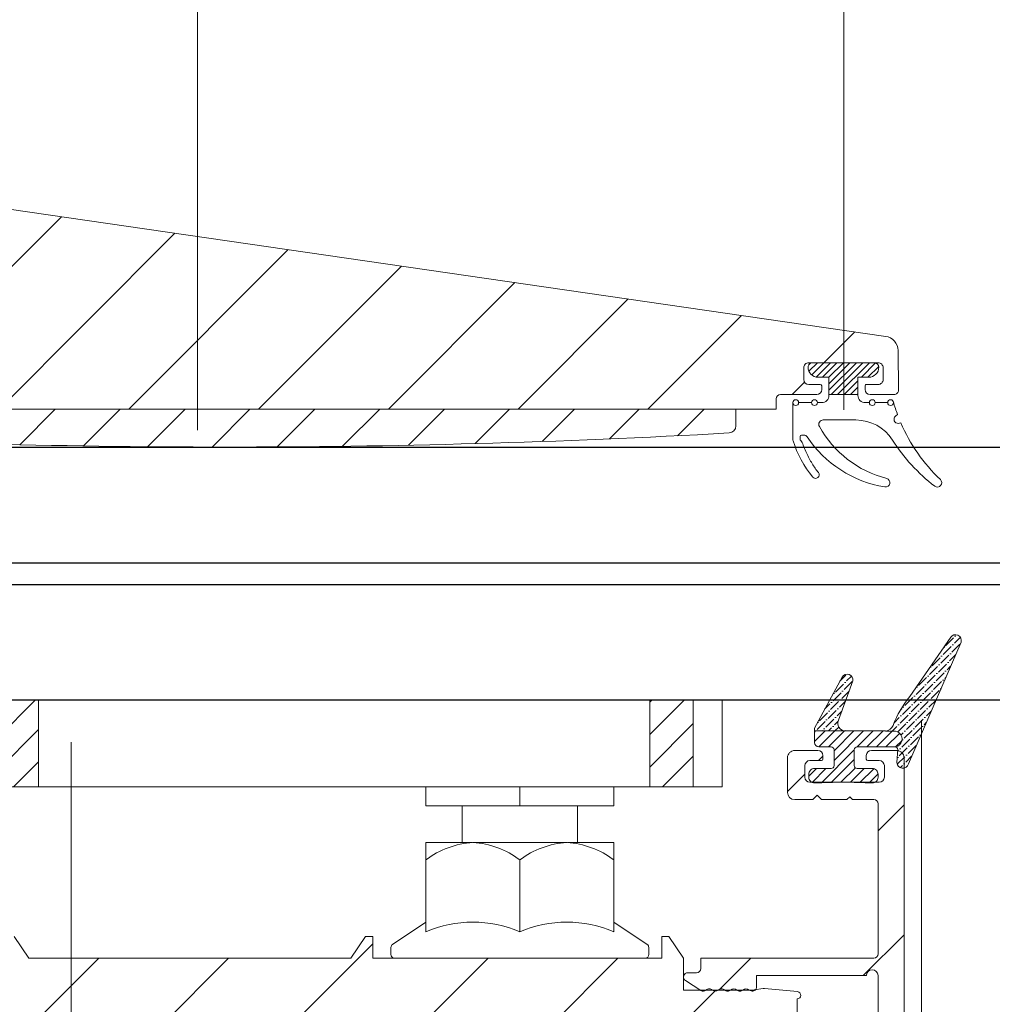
# Model space of a CAD drawing. Header units: millimetres. Extents: x 475 to 4940, y -52 to 2368.
# Tile 5 of 16: x 653 to 721, y 117 to 185. Entities that reach past the tile are written whole.
import ezdxf

# ---------------------------------------------------------------- set-up
doc = ezdxf.new("R2010")
doc.units = ezdxf.units.MM
doc.layers.get('0').update_dxf_attribs({"lineweight": 13})
for name, color, linetype, lineweight in [('CARTER LED', 8, 'Continuous', 13), ('DADO FLANGIATO M8', 3, 'Continuous', 9), ('GUARNIZIONI', 7, 'Continuous', 9), ('PENSILINA MINI', 8, 'Continuous', 9), ('PLASTICA REGISTRO TRIANGOLARE MEDIA 75.3', 6, 'Continuous', 9), ('Quote', 5, 'Continuous', 9), ('VITE M8X8', 117, 'Continuous', 9)]:
    doc.layers.add(name, color=color, linetype=linetype, lineweight=lineweight)
doc.layers.add('DEFAULT', color=7, linetype='Continuous')
doc.layers.add('VETRO', color=140, linetype='Continuous')
doc.layers.add('PLASTICA L PICCOLA', color=1, linetype='Continuous', lineweight=9, true_color=0xff0000)
doc.styles.get("Standard").update_dxf_attribs({"font": 'TAHOMA.TTF'})
doc.dimstyles.new('Annotativa millimetri', dxfattribs={"dimscale": 0, "dimtxt": 5, "dimasz": 2.5, "dimexe": 1.25, "dimexo": 0.625, "dimtad": 1, "dimtoh": 1, "dimdec": 1, "dimtxsty": 'Standard', "dimcen": 2.5, "dimclrd": 256, "dimclre": 256, "dimclrt": 7, "dimadec": 0, "dimazin": 0, "dimtfac": 1, "dimtdec": 1, "dimtmove": 0, "dimatfit": 3, "dimfxl": 1, "dimarcsym": 0})

# ---------------------------------------------------------------- blocks, each defined once
blk = doc.blocks.new('*D13')
at = {"layer": 'Defpoints', "color": 0}
for p in [(630.766, 122.779), (714.649, 110.047), (630.766, 66.305)]:
    blk.add_point(p, dxfattribs=at)
at = {"layer": 'Quote', "lineweight": -2}
for p, q in [((630.766, 122.154), (630.766, 65.055)), ((714.649, 109.422), (714.649, 65.055)), ((633.266, 66.305), (661.837, 66.305)), ((712.149, 66.305), (675.897, 66.305))]:
    blk.add_line(p, q, dxfattribs=at)
at = {"layer": 'Quote'}
for points in [[(633.266, 66.722), (633.266, 65.888), (630.766, 66.305)], [(712.149, 65.888), (712.149, 66.722), (714.649, 66.305)]]:
    blk.add_solid(points, dxfattribs=at)
at = {"layer": 'Quote', "color": 7, "insert": (668.867, 66.305), "char_height": 5, "attachment_point": 5}
blk.add_mtext('83,9', dxfattribs=at)

msp = doc.modelspace()

# ---------------------------------------------------------------- hatches: boundary and pattern name
h = msp.add_hatch()
h.set_pattern_fill('ANSI31', color=256, scale=2, style=0)
h.set_pattern_definition([(45, (347.967, -11.034), (-4.49013, 4.49013), [])])
edge = h.paths.add_edge_path()
edge.add_line((606.266, 145.824), (606.266, 148.324))
edge.add_line((606.266, 148.324), (604.266, 150.324))
edge.add_line((604.266, 150.324), (604.266, 172.893))
edge.add_arc((604.616, 172.893), 0.35, 90.00004, 179.99996, ccw=False)
edge.add_line((604.616, 173.243), (604.866, 173.243))
edge.add_arc((604.866, 173.143), 0.1, 0.00008, 89.99992, ccw=False)
edge.add_line((604.966, 173.143), (604.966, 172.343))
edge.add_arc((605.316, 172.343), 0.35, 180.00005, 269.99995)
edge.add_line((605.316, 171.993), (606.116, 171.993))
edge.add_arc((606.116, 172.343), 0.35, 270.00004, 359.99996)
edge.add_line((606.466, 172.343), (606.466, 177.143))
edge.add_arc((606.116, 177.143), 0.35, 0.00002, 89.99998)
edge.add_line((606.116, 177.493), (605.316, 177.493))
edge.add_arc((605.316, 177.143), 0.35, 90.00001, 179.99999)
edge.add_line((604.966, 177.143), (604.966, 176.344))
edge.add_arc((604.866, 176.344), 0.1, 270.00003, 359.99997, ccw=False)
edge.add_line((604.866, 176.244), (604.616, 176.244))
edge.add_arc((604.616, 176.594), 0.35, 180.00007, 269.99993, ccw=False)
edge.add_line((604.266, 176.594), (604.266, 179.194))
edge.add_line((604.266, 179.194), (713.381, 163.355))
edge.add_arc((713.237, 162.365), 1, 0.50002, 81.74042, ccw=False)
edge.add_line((714.237, 162.374), (714.261, 159.627))
edge.add_arc((713.961, 159.624), 0.3, -90.00001, 0.50002, ccw=False)
edge.add_line((713.961, 159.324), (712.306, 159.324))
edge.add_arc((712.306, 159.674), 0.35, 180.00003, 270.00001, ccw=False)
edge.add_line((711.956, 159.674), (711.956, 159.924))
edge.add_arc((712.056, 159.924), 0.1, 90.00002, 180.00002, ccw=False)
edge.add_line((712.056, 160.024), (712.856, 160.024))
edge.add_arc((712.856, 160.374), 0.35, 270.00002, 360.00002)
edge.add_line((713.206, 160.374), (713.206, 161.174))
edge.add_arc((712.856, 161.174), 0.35, 0.00002, 90.00002)
edge.add_line((712.856, 161.524), (708.056, 161.524))
edge.add_arc((708.056, 161.174), 0.35, 90.00002, 180.00002)
edge.add_line((707.706, 161.174), (707.706, 160.374))
edge.add_arc((708.056, 160.374), 0.35, 180.00003, 270.00001)
edge.add_line((708.056, 160.024), (708.855, 160.024))
edge.add_arc((708.855, 159.924), 0.1, 0.00003, 90.00001, ccw=False)
edge.add_line((708.955, 159.924), (708.955, 159.674))
edge.add_arc((708.605, 159.674), 0.35, -89.99997, 0.00001, ccw=False)
edge.add_line((708.605, 159.324), (706.105, 159.322))
edge.add_arc((706.105, 159.022), 0.3, 90.00005, 180.00002)
edge.add_line((705.805, 159.022), (705.805, 158.324))
edge.add_line((705.805, 158.324), (627.766, 158.324))
edge.add_line((627.766, 158.324), (627.766, 153.324))
edge.add_line((627.766, 153.324), (625.766, 153.324))
edge.add_line((625.766, 153.324), (625.766, 157.912))
edge.add_arc((625.266, 157.912), 0.5, 360, 476.54593)
edge.add_line((625.043, 158.359), (613.872, 152.778))
edge.add_arc((614.766, 150.989), 2, 116.54593, 180)
edge.add_line((612.766, 150.989), (612.766, 145.824))
edge.add_line((612.766, 132.824), (612.766, 127.694))
edge.add_arc((614.766, 127.694), 2, 180, 244.86576)
edge.add_line((613.917, 125.883), (625.054, 120.658))
edge.add_arc((625.267, 121.111), 0.5, 244.86576, 360.00634)
edge.add_line((625.767, 121.111), (625.766, 125.324))
edge.add_line((625.766, 125.324), (627.766, 125.324))
edge.add_line((627.766, 125.324), (627.766, 120.324))
edge.add_line((627.766, 120.324), (652.584, 120.324))
edge.add_line((652.584, 120.324), (652.584, 121.824))
edge.add_line((652.584, 121.824), (653.084, 121.824))
edge.add_line((653.084, 121.824), (654.094, 120.324))
edge.add_line((654.094, 120.324), (676.375, 120.324))
edge.add_line((676.375, 120.324), (677.384, 121.824))
edge.add_line((677.384, 121.824), (677.884, 121.824))
edge.add_line((677.884, 121.824), (677.884, 120.324))
edge.add_line((677.884, 120.324), (697.884, 120.324))
edge.add_line((697.884, 120.324), (697.884, 121.824))
edge.add_line((697.884, 121.824), (698.384, 121.824))
edge.add_line((698.384, 121.824), (699.394, 120.324))
edge.add_line((699.394, 120.324), (699.394, 118.122))
edge.add_line((699.394, 118.122), (704.235, 118.122))
edge.add_line((704.235, 118.122), (704.287, 118.127))
edge.add_line((704.287, 118.127), (704.903, 118.235))
edge.add_line((704.903, 118.235), (704.985, 118.239))
edge.add_line((704.985, 118.239), (707.286, 118.009))
edge.add_arc((707.261, 117.76), 0.25, -90, 84.29294, ccw=False)
edge.add_line((707.261, 117.51), (707.261, 109.91))
edge.add_arc((707.261, 109.66), 0.25, -84.29294, 90, ccw=False)
edge.add_line((707.286, 109.411), (704.985, 109.181))
edge.add_line((704.985, 109.181), (704.903, 109.184))
edge.add_line((704.903, 109.184), (704.287, 109.293))
edge.add_line((704.287, 109.293), (704.235, 109.297))
edge.add_line((704.235, 109.297), (699.394, 109.297))
edge.add_line((699.394, 109.297), (699.399, 107.095))
edge.add_line((699.399, 107.095), (604.251, 84.324))
edge.add_line((604.251, 84.324), (604.262, 128.325))
edge.add_line((604.262, 128.325), (606.266, 130.324))
edge.add_line((606.266, 130.324), (606.266, 132.824))
edge.add_line((612.766, 132.824), (606.266, 132.824))
edge.add_line((612.766, 145.824), (606.266, 145.824))
h = msp.add_hatch()
h.set_pattern_fill('ANSI36', color=256, scale=2.5, angle=90)
h.set_pattern_definition([(45, (804.80954, 119.62887), (0.6076699, 0.1657282), [0.78125, -0.15625, 0, -0.15625])])
h.paths.add_polyline_path([(717.889, 142.545, -0.845098), (718.596, 142.195), (714.952, 133.774, -0.879618), (714.163, 133.858), (714.22, 134.778, 0.361136), (714.028, 134.946), (714.022, 134.946, 1.000621), (713.913, 136.046), (713.365, 136.046, 0.289354), (713.887, 136.438, -0.074437), (715.051, 138.437)])
h.paths.add_polyline_path([(710.361, 139.777, -0.85773), (711.105, 139.508), (710.119, 136.806, 0.544748), (710.579, 136.047), (708.46, 136.048), (708.46, 136.248)])
h = msp.add_hatch()
h.set_pattern_fill('ANSI31', color=256, scale=3.75, angle=90)
h.set_pattern_definition([(45, (804.80954, 119.62887), (0.3314563, -0.3314563), [])])
h.paths.add_polyline_path([(710.579, 136.047), (713.365, 136.046), (713.913, 136.046, -1.000621), (714.022, 134.946), (711.413, 134.948, 0.422161), (711.207, 134.748), (711.207, 133.648, 0.414214), (711.407, 133.448), (712.455, 133.448, -0.414214), (712.855, 133.048), (712.855, 132.848, -0.414214), (712.455, 132.448, 0.025002), (708.456, 132.448, -0.414214), (708.056, 132.848), (708.056, 133.048, -0.414214), (708.456, 133.448), (709.604, 133.448, 0.414214), (709.804, 133.648), (709.804, 134.748, 0.413582), (709.604, 134.948), (708.76, 134.948, -0.414213), (708.46, 135.248), (708.46, 136.048)])
h = msp.add_hatch()
h.set_pattern_fill('ANSI31', color=256, scale=2, style=0)
edge = h.paths.add_edge_path()
edge.add_line((706.588, 131.798), (706.588, 134.198))
edge.add_arc((707.088, 134.198), 0.5, 90, 180.00001, ccw=False)
edge.add_line((707.088, 134.698), (708.688, 134.698))
edge.add_arc((708.688, 134.348), 0.35, 0.00008, 89.9999, ccw=False)
edge.add_line((709.038, 134.348), (709.038, 134.098))
edge.add_arc((708.938, 134.098), 0.1, 270.00018, 359.99993, ccw=False)
edge.add_line((708.938, 133.998), (708.138, 133.998))
edge.add_arc((708.138, 133.648), 0.35, 90.00008, 179.99996)
edge.add_line((707.788, 133.648), (707.788, 132.848))
edge.add_arc((708.138, 132.848), 0.35, 180.00006, 269.99992)
edge.add_line((708.138, 132.498), (712.938, 132.498))
edge.add_arc((712.938, 132.848), 0.35, 270.00008, 359.99997)
edge.add_line((713.288, 132.848), (713.288, 133.648))
edge.add_arc((712.938, 133.648), 0.35, 0.00006, 89.99994)
edge.add_line((712.938, 133.998), (712.139, 133.998))
edge.add_arc((712.139, 134.098), 0.1, 180.00005, 269.99986, ccw=False)
edge.add_line((712.039, 134.098), (712.039, 134.348))
edge.add_arc((712.389, 134.348), 0.35, 90.00005, 179.99996, ccw=False)
edge.add_line((712.389, 134.698), (714.149, 134.698))
edge.add_arc((714.149, 134.198), 0.5, -0.00005, 90.00008, ccw=False)
edge.add_line((714.649, 134.198), (714.649, 109.089))
edge.add_arc((711.649, 109.089), 3, -65.81508, 0, ccw=False)
edge.add_line((712.879, 106.352), (685.638, 94.118))
edge.add_arc((685.433, 94.574), 0.5, 204.18487, 294.18488, ccw=False)
edge.add_line((684.977, 94.369), (684.69, 95.008))
edge.add_arc((684.416, 94.885), 0.3, 24.18495, 114.18498)
edge.add_line((684.293, 95.159), (683.016, 94.585))
edge.add_arc((682.893, 94.859), 0.3, 204.1849, 294.18486, ccw=False)
edge.add_line((682.62, 94.736), (681.718, 96.743))
edge.add_line((681.718, 96.743), (680.312, 97.818))
edge.add_arc((680.494, 98.056), 0.3, 114.18499, 232.59837, ccw=False)
edge.add_line((680.371, 98.33), (680.899, 98.567))
edge.add_line((680.899, 98.567), (680.197, 100.129))
edge.add_arc((679.741, 99.924), 0.5, 24.18488, 103.45911)
edge.add_line((679.625, 100.41), (668.314, 97.703))
edge.add_line((668.314, 97.703), (667.711, 98.073))
edge.add_line((667.711, 98.073), (667.342, 97.471))
edge.add_line((667.342, 97.471), (661.808, 96.146))
edge.add_arc((661.924, 95.66), 0.5, 103.45909, 204.1849)
edge.add_line((661.468, 95.455), (663.567, 90.783))
edge.add_line((663.567, 90.783), (664.094, 91.02))
edge.add_arc((664.217, 90.746), 0.3, -4.22849, 114.18485, ccw=False)
edge.add_line((664.517, 90.724), (664.386, 88.959))
edge.add_line((664.386, 88.959), (665.287, 86.952))
edge.add_arc((665.014, 86.829), 0.3, -65.81501, 24.18484, ccw=False)
edge.add_line((665.137, 86.555), (663.859, 85.982))
edge.add_arc((663.982, 85.708), 0.3, 114.18494, 204.18485)
edge.add_line((663.709, 85.585), (663.995, 84.946))
edge.add_arc((663.539, 84.742), 0.5, -65.81497, 24.1849, ccw=False)
edge.add_line((663.744, 84.286), (606.841, 58.73))
edge.add_line((606.841, 58.73), (606.227, 60.099))
edge.add_arc((606.5, 60.222), 0.3, 114.18494, 204.18491, ccw=False)
edge.add_line((606.377, 60.495), (661.821, 85.395))
edge.add_arc((661.698, 85.669), 0.3, 294.18505, 384.18487)
edge.add_line((661.972, 85.792), (661.603, 86.613))
edge.add_arc((661.877, 86.735), 0.3, 114.18494, 204.18495, ccw=False)
edge.add_line((661.754, 87.009), (662.757, 87.46))
edge.add_arc((662.634, 87.733), 0.3, 294.1849, 384.18485)
edge.add_line((662.908, 87.856), (659.183, 96.149))
edge.add_arc((660.096, 96.559), 1, 103.45904, 204.1849, ccw=False)
edge.add_line((659.863, 97.532), (680.817, 102.547))
edge.add_arc((680.887, 102.255), 0.3, 24.18493, 103.45916, ccw=False)
edge.add_line((681.161, 102.378), (683.524, 97.115))
edge.add_arc((683.798, 97.238), 0.3, 204.18497, 294.18495)
edge.add_line((683.921, 96.964), (684.924, 97.415))
edge.add_arc((685.047, 97.141), 0.3, 24.18485, 114.18486, ccw=False)
edge.add_line((685.321, 97.264), (685.689, 96.443))
edge.add_arc((685.963, 96.566), 0.3, 204.18493, 294.18496)
edge.add_line((686.086, 96.293), (708.867, 106.524))
edge.add_arc((708.744, 106.797), 0.3, 294.18483, 450.00004)
edge.add_line((708.744, 107.097), (700.595, 107.097))
edge.add_line((700.595, 107.097), (700.595, 107.997))
edge.add_arc((700.295, 107.997), 0.3, 360, 450.00004)
edge.add_line((700.295, 108.297), (699.595, 108.297))
edge.add_line((699.595, 108.297), (699.595, 108.691))
edge.add_line((699.595, 108.691), (700.579, 109.336))
edge.add_arc((700.744, 109.085), 0.3, 44.99997, 123.23599, ccw=False)
edge.add_arc((701.168, 109.509), 0.3, 225.00003, 315.00006)
edge.add_arc((701.592, 109.085), 0.3, 44.99997, 134.99994, ccw=False)
edge.add_arc((702.017, 109.509), 0.3, 225.00003, 315.00004)
edge.add_arc((702.441, 109.085), 0.3, 45, 134.99996, ccw=False)
edge.add_arc((702.865, 109.509), 0.3, 225, 315.00005)
edge.add_arc((703.289, 109.085), 0.3, 45.00003, 134.99994, ccw=False)
edge.add_arc((703.714, 109.509), 0.3, 224.99999, 314.99999)
edge.add_line((703.926, 109.297), (704.138, 109.385))
edge.add_arc((704.138, 109.085), 0.3, 0.00004, 90, ccw=False)
edge.add_line((704.438, 109.085), (704.438, 108.297))
edge.add_line((704.438, 108.297), (712.349, 108.297))
edge.add_arc((712.349, 108.797), 0.5, 270.00003, 359.99997)
edge.add_line((712.849, 108.797), (712.849, 119.122))
edge.add_arc((712.449, 119.122), 0.4, 0.00003, 180)
edge.add_line((712.049, 119.122), (704.438, 119.122))
edge.add_line((704.438, 119.122), (704.438, 118.334))
edge.add_arc((704.138, 118.334), 0.3, -90, 0.00002, ccw=False)
edge.add_line((704.138, 118.034), (703.926, 118.122))
edge.add_arc((703.714, 117.91), 0.3, 45, 134.99997)
edge.add_arc((703.289, 118.334), 0.3, 224.99997, 315.00003, ccw=False)
edge.add_arc((702.865, 117.91), 0.3, 45.00003, 135)
edge.add_arc((702.441, 118.334), 0.3, 225, 315, ccw=False)
edge.add_arc((702.017, 117.91), 0.3, 45, 135.00004)
edge.add_arc((701.592, 118.334), 0.3, 225.00004, 314.99995, ccw=False)
edge.add_arc((701.168, 117.91), 0.3, 44.99997, 135.00002)
edge.add_arc((700.744, 118.334), 0.3, 236.7641, 314.99997, ccw=False)
edge.add_line((700.579, 118.084), (699.53, 118.771))
edge.add_arc((699.694, 119.022), 0.3, 89.99988, 236.76402, ccw=False)
edge.add_line((699.694, 119.322), (700.295, 119.322))
edge.add_arc((700.295, 119.622), 0.3, 270.00004, 359.99631)
edge.add_line((700.595, 119.622), (700.595, 120.322))
edge.add_line((700.595, 120.322), (712.549, 120.322))
edge.add_arc((712.549, 120.622), 0.3, 270.00007, 360.00002)
edge.add_line((712.849, 120.622), (712.849, 130.998))
edge.add_arc((712.549, 130.998), 0.3, 0.00004, 90)
edge.add_line((712.549, 131.298), (711.094, 131.298))
edge.add_line((711.094, 131.298), (710.894, 131.498))
edge.add_line((710.894, 131.498), (710.694, 131.298))
edge.add_line((710.694, 131.298), (708.944, 131.298))
edge.add_line((708.944, 131.298), (708.644, 131.598))
edge.add_line((708.644, 131.598), (708.344, 131.298))
edge.add_line((708.344, 131.298), (707.088, 131.298))
edge.add_arc((707.088, 131.798), 0.5, 180.00004, 269.99997, ccw=False)
at = {"layer": 'GUARNIZIONI'}
h = msp.add_hatch(dxfattribs=at)
h.set_pattern_fill('ANSI31', color=256, scale=0.1, angle=270, style=0, pattern_type=2)
h.set_pattern_definition([(225, (830.3206, 206.85566), (0.2245064, -0.2245064), [])])
h.paths.add_polyline_path([(709.456, 159.324), (711.456, 159.324), (711.456, 160.524), (712.206, 160.524), (712.221, 160.524), (712.237, 160.525), (712.253, 160.526), (712.269, 160.527), (712.285, 160.528), (712.301, 160.531), (712.317, 160.533), (712.333, 160.536), (712.349, 160.539), (712.366, 160.543), (712.382, 160.547), (712.398, 160.551), (712.415, 160.556), (712.431, 160.561), (712.447, 160.567), (712.463, 160.573), (712.479, 160.58), (712.495, 160.587), (712.511, 160.594), (712.527, 160.602), (712.543, 160.611), (712.558, 160.619), (712.574, 160.629), (712.589, 160.638), (712.604, 160.648), (712.618, 160.659), (712.633, 160.669), (712.647, 160.681), (712.661, 160.692), (712.674, 160.704), (712.688, 160.716), (712.701, 160.729), (712.713, 160.742), (712.726, 160.755), (712.738, 160.769), (712.749, 160.783), (712.76, 160.797), (712.771, 160.811), (712.782, 160.826), (712.792, 160.841), (712.801, 160.856), (712.81, 160.871), (712.819, 160.887), (712.827, 160.903), (712.835, 160.918), (712.843, 160.934), (712.85, 160.95), (712.857, 160.966), (712.863, 160.983), (712.868, 160.999), (712.874, 161.015), (712.879, 161.031), (712.883, 161.048), (712.887, 161.064), (712.891, 161.08), (712.894, 161.097), (712.897, 161.113), (712.899, 161.129), (712.901, 161.145), (712.903, 161.161), (712.904, 161.177), (712.905, 161.193), (712.905, 161.209), (712.906, 161.224), (712.906, 161.231), (712.905, 161.237), (712.905, 161.244), (712.904, 161.251), (712.904, 161.258), (712.903, 161.265), (712.902, 161.272), (712.901, 161.279), (712.899, 161.286), (712.898, 161.293), (712.896, 161.3), (712.894, 161.307), (712.892, 161.314), (712.89, 161.321), (712.887, 161.328), (712.885, 161.334), (712.882, 161.341), (712.879, 161.348), (712.876, 161.355), (712.872, 161.362), (712.869, 161.369), (712.865, 161.375), (712.861, 161.382), (712.857, 161.388), (712.852, 161.395), (712.848, 161.401), (712.843, 161.407), (712.839, 161.413), (712.834, 161.419), (712.828, 161.425), (712.823, 161.431), (712.818, 161.436), (712.812, 161.442), (712.807, 161.447), (712.801, 161.452), (712.795, 161.457), (712.789, 161.462), (712.782, 161.466), (712.776, 161.471), (712.77, 161.475), (712.763, 161.479), (712.757, 161.483), (712.75, 161.487), (712.743, 161.491), (712.737, 161.494), (712.73, 161.497), (712.723, 161.5), (712.716, 161.503), (712.709, 161.506), (712.702, 161.508), (712.695, 161.51), (712.688, 161.512), (712.681, 161.514), (712.674, 161.516), (712.667, 161.518), (712.66, 161.519), (712.653, 161.52), (712.646, 161.521), (712.639, 161.522), (712.633, 161.523), (712.626, 161.523), (712.619, 161.524), (712.612, 161.524), (712.606, 161.524), (708.306, 161.524), (708.299, 161.524), (708.292, 161.524), (708.286, 161.523), (708.279, 161.523), (708.272, 161.522), (708.265, 161.521), (708.258, 161.52), (708.251, 161.519), (708.244, 161.518), (708.237, 161.516), (708.23, 161.514), (708.223, 161.512), (708.216, 161.51), (708.209, 161.508), (708.202, 161.506), (708.195, 161.503), (708.188, 161.5), (708.181, 161.497), (708.175, 161.494), (708.168, 161.491), (708.161, 161.487), (708.155, 161.483), (708.148, 161.479), (708.141, 161.475), (708.135, 161.471), (708.129, 161.466), (708.123, 161.462), (708.117, 161.457), (708.111, 161.452), (708.105, 161.447), (708.099, 161.442), (708.094, 161.436), (708.088, 161.431), (708.083, 161.425), (708.078, 161.419), (708.073, 161.413), (708.068, 161.407), (708.063, 161.401), (708.059, 161.395), (708.055, 161.388), (708.05, 161.382), (708.047, 161.375), (708.043, 161.369), (708.039, 161.362), (708.036, 161.355), (708.033, 161.348), (708.03, 161.341), (708.027, 161.334), (708.024, 161.328), (708.022, 161.321), (708.019, 161.314), (708.017, 161.307), (708.015, 161.3), (708.014, 161.293), (708.012, 161.286), (708.011, 161.279), (708.009, 161.272), (708.008, 161.265), (708.008, 161.258), (708.007, 161.251), (708.006, 161.244), (708.006, 161.237), (708.006, 161.231), (708.006, 161.224), (708.006, 161.209), (708.006, 161.193), (708.007, 161.177), (708.008, 161.161), (708.01, 161.145), (708.012, 161.129), (708.015, 161.113), (708.017, 161.097), (708.021, 161.08), (708.024, 161.064), (708.028, 161.048), (708.033, 161.031), (708.038, 161.015), (708.043, 160.999), (708.049, 160.983), (708.055, 160.966), (708.061, 160.95), (708.068, 160.934), (708.076, 160.918), (708.084, 160.903), (708.092, 160.887), (708.101, 160.871), (708.11, 160.856), (708.12, 160.841), (708.13, 160.826), (708.14, 160.811), (708.151, 160.797), (708.162, 160.783), (708.174, 160.769), (708.186, 160.755), (708.198, 160.742), (708.211, 160.729), (708.224, 160.716), (708.237, 160.704), (708.251, 160.692), (708.264, 160.681), (708.279, 160.669), (708.293, 160.659), (708.308, 160.648), (708.323, 160.638), (708.338, 160.629), (708.353, 160.619), (708.369, 160.611), (708.384, 160.602), (708.4, 160.594), (708.416, 160.587), (708.432, 160.58), (708.448, 160.573), (708.464, 160.567), (708.48, 160.561), (708.497, 160.556), (708.513, 160.551), (708.529, 160.547), (708.546, 160.543), (708.562, 160.539), (708.578, 160.536), (708.595, 160.533), (708.611, 160.531), (708.627, 160.528), (708.643, 160.527), (708.659, 160.526), (708.674, 160.525), (708.69, 160.524), (708.706, 160.524), (709.456, 160.524)], flags=0)
at = {"layer": 'PLASTICA L PICCOLA'}
h = msp.add_hatch(dxfattribs=at)
h.set_pattern_fill('ANSI31', color=256, style=0)
h.set_pattern_definition([(45, (356.3467, 24.882), (-2.245064, 2.245064), [])])
edge = h.paths.add_edge_path()
edge.add_line((630.766, 156.675), (632.763, 156.675))
edge.add_arc((667.727, 780.113), 624.417, 266.790011, 273.196376)
edge.add_arc((702.516, 157.166), 0.5, 273.19739, 359.99999)
edge.add_line((703.016, 157.166), (703.016, 158.319))
edge.add_line((703.016, 158.319), (628.767, 158.324))
edge.add_arc((628.764, 157.326), 0.999, 89.83326, 179.98529)
edge.add_line((627.766, 157.326), (627.766, 152.827))
edge.add_line((627.766, 152.827), (625.266, 152.827))
edge.add_line((625.266, 152.827), (625.266, 153.827))
edge.add_line((625.266, 153.827), (621.766, 152.827))
edge.add_line((621.766, 152.827), (621.766, 150.327))
edge.add_line((621.766, 150.327), (627.766, 150.327))
edge.add_line((627.766, 150.327), (627.766, 128.325))
edge.add_line((627.766, 128.325), (621.766, 128.325))
edge.add_line((621.766, 128.325), (621.766, 125.825))
edge.add_line((621.766, 125.825), (625.266, 124.825))
edge.add_line((625.266, 124.825), (625.266, 125.825))
edge.add_line((625.266, 125.825), (627.766, 125.825))
edge.add_line((627.766, 125.825), (627.766, 122.779))
edge.add_line((627.766, 122.779), (630.766, 122.779))
edge.add_line((630.766, 122.779), (630.766, 156.675))
at = {"layer": 'PLASTICA REGISTRO TRIANGOLARE MEDIA 75.3'}
h = msp.add_hatch(dxfattribs=at)
h.set_pattern_fill('ANSI31', color=256, scale=0.5, style=0)
h.paths.add_polyline_path([(654.766, 138.174), (654.766, 132.174), (649.266, 132.174), (649.266, 135.174), (636.266, 135.174), (636.266, 132.174), (630.766, 132.174), (630.766, 138.174)])
h.paths.add_polyline_path([(700.066, 132.174), (697.066, 132.174), (697.066, 138.174), (700.066, 138.174)])

# ---------------------------------------------------------------- linework, layer by layer
for p, q in [((665.771, 193.723, -407.663), (665.771, 156.874, -407.663)), ((710.48, 193.723, -407.663), (710.48, 158.266, -407.663)), ((715.852, 49.002), (715.852, 136.794)), ((657.022, 49.002), (657.022, 135.277))]:
    msp.add_line(p, q)
at = {"color": 0, "elevation": -407.663}
for points in [[(708.46, 136.048), (708.46, 135.248), (708.46, 135.248, 0.414213), (708.76, 134.948), (709.603, 134.948, -0.414845), (709.804, 134.748), (709.804, 133.648, -0.414213), (709.604, 133.448), (708.456, 133.448), (708.456, 133.448, 0.414214), (708.056, 133.048), (708.056, 132.848, 0.414214), (708.456, 132.448, -0.025002), (712.455, 132.448, 0.414214), (712.855, 132.848), (712.855, 132.848), (712.855, 133.048), (712.855, 133.048, 0.414214), (712.455, 133.448), (712.455, 133.448), (711.407, 133.448, -0.414214), (711.207, 133.648), (711.207, 133.648), (711.207, 134.748), (711.207, 134.748, -0.414213), (711.407, 134.948), (713.913, 134.946, 1.104401), (713.913, 136.046), (713.365, 136.046, 0.289354), (713.887, 136.438, -0.074437), (715.051, 138.437), (717.878, 142.531, -0.864477), (718.596, 142.195), (714.952, 133.774, -0.879618), (714.163, 133.858), (714.22, 134.778, 0.368646), (714.023, 134.946)], [(710.119, 136.806, 0.544748), (710.579, 136.047), (708.46, 136.048), (708.46, 136.248), (710.361, 139.777, -0.85773), (711.105, 139.508), (710.119, 136.806)]]:
    msp.add_lwpolyline(points, format="xyb", dxfattribs=at)
at = {"layer": 'CARTER LED'}
msp.add_lwpolyline([(712.849, 108.797), (712.849, 119.122, 1), (712.049, 119.122), (704.438, 119.122), (704.438, 118.334, -0.414214), (704.138, 118.034), (703.926, 118.122, 0.414213), (703.502, 118.122, -0.414214), (703.077, 118.122, 0.414213), (702.653, 118.122, -0.414214), (702.229, 118.122, 0.414214), (701.804, 118.122, -0.414213), (701.38, 118.122, 0.414214), (700.956, 118.122, -0.355277), (700.579, 118.084), (699.53, 118.771, -0.745134), (699.694, 119.322), (700.295, 119.322, 0.414194), (700.595, 119.622), (700.595, 120.322), (712.549, 120.322, 0.414213), (712.849, 120.622), (712.849, 130.998, 0.414213), (712.549, 131.298), (711.094, 131.298), (710.894, 131.498), (710.694, 131.298), (708.944, 131.298), (708.644, 131.598), (708.344, 131.298), (707.088, 131.298, -0.414213), (706.588, 131.798), (706.588, 134.198, -0.414214), (707.088, 134.698), (708.688, 134.698, -0.414213), (709.038, 134.348), (709.038, 134.098, -0.414212), (708.938, 133.998), (708.138, 133.998, 0.414213), (707.788, 133.648), (707.788, 132.848, 0.414213), (708.138, 132.498), (712.938, 132.498, 0.414213), (713.288, 132.848), (713.288, 133.648, 0.414213), (712.938, 133.998), (712.139, 133.998, -0.414213), (712.039, 134.098), (712.039, 134.348, -0.414213), (712.389, 134.698), (714.149, 134.698, -0.414214), (714.649, 134.198), (714.649, 109.089, -0.295336)], format="xyb", dxfattribs=at)
at = {"layer": 'DADO FLANGIATO M8', "elevation": -407.663}
for points in [[(681.567, 127.121, -0.151892), (684.817, 128.324, -0.151895), (688.067, 127.121), (688.067, 122.15, 0.20661), (681.567, 122.15), (681.567, 127.121), (681.567, 128.324), (684.776, 128.324)], [(691.357, 128.324), (694.567, 128.324), (694.567, 127.121), (694.567, 122.15, 0.20661), (688.067, 122.15)], [(694.567, 127.121, 0.151892), (691.317, 128.324, 0.151895), (688.067, 127.121)], [(694.567, 122.822), (696.871, 121.283, -0.248996), (696.987, 121.058)], [(679.263, 121.283, 0.248975), (679.147, 121.058)], [(679.147, 120.589, 0.374291), (679.361, 120.326, 0.032772), (679.39, 120.324), (696.743, 120.324, 0.413206), (696.987, 120.589)]]:
    msp.add_lwpolyline(points, format="xyb", dxfattribs=at)
for points in [[(691.298, 128.324), (684.836, 128.324)], [(681.567, 122.822), (679.263, 121.283)], [(679.147, 121.058), (679.147, 120.589)], [(696.987, 120.586), (696.987, 121.055)]]:
    msp.add_lwpolyline(points, dxfattribs=at)
at = {"layer": 'DEFAULT', "color": 0, "ltscale": 10, "elevation": -407.663}
msp.add_lwpolyline([(713.365, 136.046), (710.579, 136.047)], dxfattribs=at)
at = {"layer": 'GUARNIZIONI', "linetype": 'Continuous', "elevation": -407.663}
msp.add_lwpolyline([(708.006, 161.224, 0.414214), (708.706, 160.524), (708.706, 160.524), (709.456, 160.524), (709.456, 159.324), (711.456, 159.324), (711.456, 160.524), (712.206, 160.524), (712.206, 160.524, 0.414214), (712.906, 161.224, 0.414213), (712.606, 161.524), (708.306, 161.524, 0.414214), (708.006, 161.224)], format="xyb", dxfattribs=at)
at = {"layer": 'GUARNIZIONI', "elevation": -407.663}
for points in [[(708.306, 161.524), (712.606, 161.524)], [(708.256, 158.767), (707.356, 158.767)], [(713.518, 158.767), (712.656, 158.767)]]:
    msp.add_lwpolyline(points, dxfattribs=at)
for points in [[(713.91, 158.822, 0.019793), (714.208, 157.92, 1.249428), (714.426, 157.377, 0.100892), (717.163, 153.441, -0.948964), (716.772, 152.987, -0.086545), (713.851, 156.181, 0.25605), (711.322, 157.567), (711.322, 157.567), (709.054, 157.567, 0.570725), (708.791, 157.122, 0.207461), (713.45, 153.522, -0.957196), (713.327, 152.933, -0.209102), (707.942, 156.412, 0.251604), (707.734, 156.524), (707.554, 156.524, 0.40996), (707.456, 156.424), (707.456, 156.424), (707.456, 156.224), (707.456, 156.224, 0.255513), (707.502, 156.14, -0.161143), (707.601, 156.018), (707.636, 155.923), (707.678, 155.815), (707.72, 155.708), (707.764, 155.603), (707.808, 155.499), (707.853, 155.397), (707.898, 155.296), (707.945, 155.197), (707.992, 155.1), (708.04, 155.005), (708.088, 154.911), (708.138, 154.819), (708.188, 154.728), (708.238, 154.64), (708.29, 154.553), (708.341, 154.468), (708.394, 154.386), (708.447, 154.305), (708.501, 154.226), (708.555, 154.149), (708.61, 154.074), (708.665, 154.001), (708.721, 153.931, -0.995684), (708.333, 153.616, -0.095029), (706.97, 156.133, -0.076834), (706.956, 156.224), (706.956, 158.767)], [(712.256, 158.767), (711.956, 158.767, -0.414214), (711.456, 159.267), (711.456, 159.324), (709.456, 159.324), (709.456, 159.267, -0.414214), (708.956, 158.767), (708.656, 158.767)]]:
    msp.add_lwpolyline(points, format="xyb", dxfattribs=at)
at = {"layer": 'GUARNIZIONI'}
for centre in [(707.156, 158.767, -407.663), (708.456, 158.767, -407.663), (712.456, 158.767, -407.663), (713.718, 158.767, -407.663)]:
    msp.add_circle(centre, 0.2, dxfattribs=at)
at = {"layer": 'PENSILINA MINI'}
for points in [[(604.266, 179.194), (713.381, 163.355, -0.370112), (714.237, 162.374), (714.261, 159.627, -0.416772), (713.961, 159.324), (712.306, 159.324, -0.414213), (711.956, 159.674), (711.956, 159.924, -0.414214), (712.056, 160.024), (712.856, 160.024, 0.414214), (713.206, 160.374), (713.206, 161.174, 0.414214), (712.856, 161.524), (708.056, 161.524, 0.414214), (707.706, 161.174), (707.706, 160.374, 0.414213), (708.056, 160.024), (708.855, 160.024, -0.414213), (708.955, 159.924), (708.955, 159.674, -0.414213), (708.605, 159.324), (706.105, 159.322, 0.414213), (705.805, 159.022), (705.805, 158.324), (627.766, 158.324)], [(604.266, 179.194), (713.381, 163.355, -0.370112), (714.237, 162.374), (714.261, 159.627, -0.416772), (713.961, 159.324), (712.306, 159.324, -0.414213), (711.956, 159.674), (711.956, 159.924, -0.414214), (712.056, 160.024), (712.856, 160.024, 0.414214), (713.206, 160.374), (713.206, 161.174, 0.414214), (712.856, 161.524), (708.056, 161.524, 0.414214), (707.706, 161.174), (707.706, 160.374, 0.414213), (708.056, 160.024), (708.855, 160.024, -0.414213), (708.955, 159.924), (708.955, 159.674, -0.414213), (708.605, 159.324), (706.105, 159.322, 0.414213), (705.805, 159.022), (705.805, 158.324), (627.766, 158.324)], [(653.084, 121.824), (654.094, 120.324), (676.375, 120.324), (677.384, 121.824), (677.884, 121.824), (677.884, 120.324), (697.884, 120.324), (697.884, 121.824), (698.384, 121.824), (699.394, 120.324), (699.394, 118.122), (704.235, 118.122), (704.287, 118.127), (704.903, 118.235), (704.985, 118.239), (707.286, 118.009, -0.951397), (707.261, 117.51), (707.261, 109.91, -0.951397)], [(653.084, 121.824), (654.094, 120.324), (676.375, 120.324), (677.384, 121.824), (677.884, 121.824), (677.884, 120.324), (697.884, 120.324), (697.884, 121.824), (698.384, 121.824), (699.394, 120.324), (699.394, 118.122), (704.235, 118.122), (704.287, 118.127), (704.903, 118.235), (704.985, 118.239), (707.286, 118.009, -0.951397), (707.261, 117.51), (707.261, 109.91, -0.951397)]]:
    msp.add_lwpolyline(points, format="xyb", dxfattribs=at)
at = {"layer": 'PLASTICA L PICCOLA'}
msp.add_lwpolyline([(630.766, 156.675), (632.763, 156.675, 0.02796), (702.544, 156.667, 0.397961), (703.016, 157.166), (703.016, 158.319), (628.767, 158.324, 0.414991), (627.766, 157.326), (627.766, 152.827), (625.266, 152.827), (625.266, 153.827), (621.766, 152.827), (621.766, 150.327), (627.766, 150.327), (627.766, 128.325), (621.766, 128.325), (621.766, 125.825), (625.266, 124.825), (625.266, 125.825), (627.766, 125.825), (627.766, 122.779), (630.766, 122.779)], format="xyb", close=True, dxfattribs=at)
at = {"layer": 'PLASTICA REGISTRO TRIANGOLARE MEDIA 75.3'}
for p, q in [((697.066, 138.174, -407.663), (654.766, 138.174, -407.663)), ((654.766, 132.174, -407.663), (697.066, 132.174, -407.663))]:
    msp.add_line(p, q, dxfattribs=at)
for points in [[(654.766, 138.174), (654.766, 132.174), (649.266, 132.174), (649.266, 135.174), (636.266, 135.174), (636.266, 132.174), (630.766, 132.174), (630.766, 138.174)], [(700.066, 132.174), (697.066, 132.174), (697.066, 138.174), (700.066, 138.174)]]:
    msp.add_lwpolyline(points, close=True, dxfattribs=at)
at = {"layer": 'PLASTICA REGISTRO TRIANGOLARE MEDIA 75.3', "elevation": -407.663}
msp.add_lwpolyline([(700.066, 138.174), (702.066, 138.174), (702.066, 132.174), (700.066, 132.174)], dxfattribs=at)
at = {"layer": 'VETRO'}
for p, q in [((630.766, 147.678, -407.663), (804.421, 147.678, -407.663)), ((630.766, 146.193, -407.663), (804.421, 146.193, -407.663))]:
    msp.add_line(p, q, dxfattribs=at)
at = {"layer": 'VETRO', "elevation": -815.325}
msp.add_lwpolyline([(804.421, 138.176), (631.766, 138.176), (630.766, 139.176), (630.766, 154.696), (631.766, 155.696), (804.421, 155.696)], dxfattribs=at)
at = {"layer": 'VITE M8X8'}
for p, q in [((681.566, 130.865, -407.663), (681.566, 132.174, -407.663)), ((688.066, 132.174, -407.663), (688.066, 130.865, -407.663)), ((694.566, 132.174, -407.663), (694.566, 130.865, -407.663)), ((688.066, 130.865, -407.663), (681.566, 130.865, -407.663)), ((684.066, 130.865, -407.663), (684.066, 130.865, -407.663)), ((684.066, 128.324, -407.663), (684.066, 130.865, -407.663)), ((694.566, 130.865, -407.663), (688.066, 130.865, -407.663)), ((692.066, 130.865, -407.663), (692.066, 130.865, -407.663)), ((692.066, 128.324, -407.663), (692.066, 130.865, -407.663))]:
    msp.add_line(p, q, dxfattribs=at)

# ---------------------------------------------------------------- dimensions: what is measured, and where the dimension line sits
at = {"layer": 'Quote'}
dim = msp.add_linear_dim(base=(630.766, 66.305), p1=(714.649, 110.047), p2=(630.766, 122.779, -407.663), dimstyle='Annotativa millimetri', override={"dimscale": 1, "dimtad": 0, "dimlfac": 1, "dimtxsty": 'Standard', "dimsah": 1, "dimtolj": 0}, dxfattribs=at)
dim.commit()
dim.dimension.update_dxf_attribs({"geometry": '*D13', "text_midpoint": (668.867, 66.305), "dimtype": 160})

doc.saveas('drawing.dxf')
